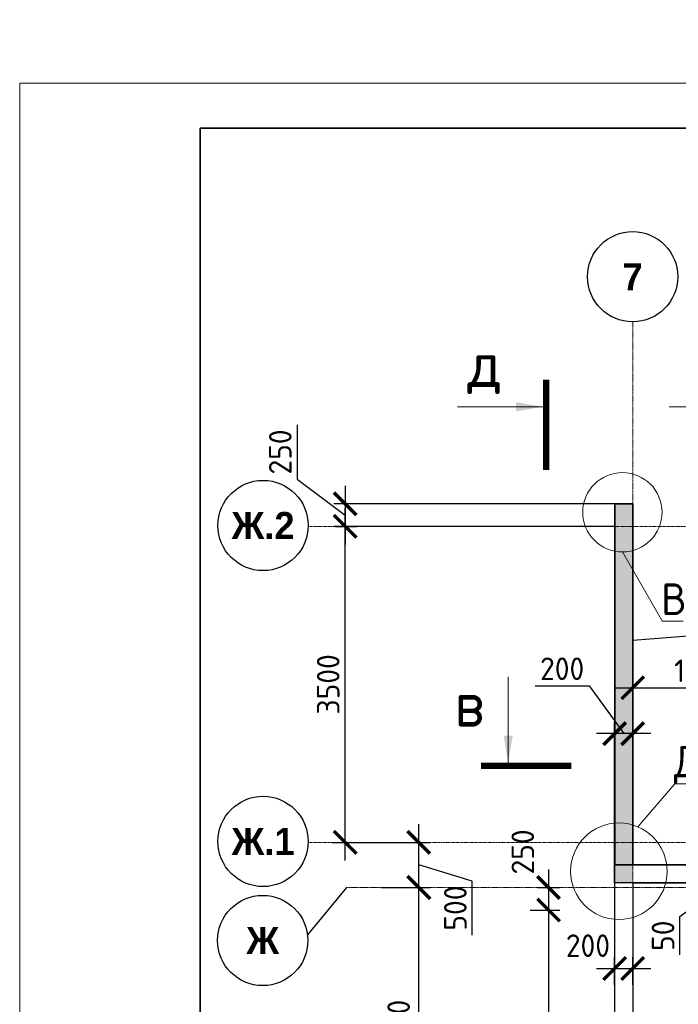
# Model space of a CAD drawing. Header units: millimetres. Extents: x 247266 to 730847, y -636031 to 10052.
# Tile 215 of 256: x 451382 to 458680, y -120707 to -109800. Entities that reach past the tile are written whole.
import ezdxf

# ---------------------------------------------------------------- set-up
doc = ezdxf.new("R2010")
doc.units = ezdxf.units.MM
doc.linetypes.add('______5', pattern=[1100, 800, -100, 100, -100])
doc.linetypes.add('осевая', pattern=[50.800000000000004, 31.75, -6.35, 6.35, -6.35])
for name, color, linetype, lineweight in [('Конструкции 0.5', 7, 'Continuous', 50), ('Надписи', 7, 'Continuous', 18), ('Оси', 7, '______5', 18), ('СТЕНЫ', 7, 'Continuous', 30), ('ТОНКИЕ', 7, 'Continuous', 9), ('Узлы', 7, 'Continuous', 0)]:
    doc.layers.add(name, color=color, linetype=linetype, lineweight=lineweight)
doc.layers.add('РАЗМЕРЫ', color=7, linetype='Continuous')
doc.layers.add('ТОЛСТЫЕ_ОСНОВНЫЕ', color=7, linetype='Continuous')
doc.styles.add('Century Gothic', font='GOTHIC.TTF')
doc.styles.add('GOST-2.304_Type-B', font='GOST_Common.ttf')
doc.dimstyles.new('СПДС', dxfattribs={"dimscale": 100, "dimtxt": 2.5, "dimasz": 2.5, "dimexe": 1.25, "dimexo": 0, "dimtad": 1, "dimdec": 0, "dimtxsty": 'GOST-2.304_Type-B', "dimblk": 'ARCHTICK', "dimcen": 2.5, "dimdle": 2, "dimadec": 0, "dimazin": 2, "dimtfac": 0.75, "dimtdec": 0, "dimtmove": 1, "dimatfit": 3, "dimfxl": 1, "dimtolj": 1, "dimarcsym": 1})
pattern_1 = [(0, (-802.6807800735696, 624.3072733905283), (0, 6.985), [5.08, -1.905]), (90, (-802.6807800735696, 624.3072733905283), (-6.985, 4.277078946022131e-16), [5.08, -1.905])]

# ---------------------------------------------------------------- blocks, each defined once
blk = doc.blocks.new('_ArchTick')
at = {"color": 0, "linetype": 'ByBlock', "const_width": 0.15}
blk.add_lwpolyline([(-0.5, -0.5), (0.5, 0.5)], dxfattribs=at)
blk = doc.blocks.new('*D159')
at = {"layer": 'DEFPOINTS', "color": 0, "ltscale": 100}
for p in [(458174.9997770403, -120310.6168057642), (457975.147544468, -120490.5837117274), (458174.9997770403, -120490.5837117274)]:
    blk.add_point(p, dxfattribs=at)
at = {"layer": 'РАЗМЕРЫ', "color": 0, "lineweight": -2}
for p, q in [((457975.147544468, -120490.5837117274), (457975.147544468, -120185.6168057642)), ((458174.9997770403, -120490.5837117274), (458174.9997770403, -120185.6168057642)), ((457775.147544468, -120310.6168057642), (458374.9997770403, -120310.6168057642))]:
    blk.add_line(p, q, dxfattribs=at)
at = {"layer": 'РАЗМЕРЫ', "color": 0, "lineweight": -2, "ltscale": 100, "xscale": 250, "yscale": 250, "zscale": 250, "rotation": 180}
blk.add_blockref('_ArchTick', (457975.147544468, -120310.6168057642), dxfattribs=at)
at = {"layer": 'РАЗМЕРЫ', "color": 0, "lineweight": -2, "ltscale": 100, "xscale": 250, "yscale": 250, "zscale": 250}
blk.add_blockref('_ArchTick', (458174.9997770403, -120310.6168057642), dxfattribs=at)
at = {"layer": 'РАЗМЕРЫ', "color": 0, "lineweight": 0, "ltscale": 100, "insert": (457679.1950353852, -120057.3073658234), "char_height": 250, "attachment_point": 5, "style": 'GOST-2.304_Type-B'}
blk.add_mtext('\\A1;200', dxfattribs=at)
blk = doc.blocks.new('*D143')
at = {"layer": 'DEFPOINTS', "color": 0, "ltscale": 100}
for p in [(457178.7178569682, -119412.9058420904), (457040.0683720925, -119662.9058416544), (457242.2178569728, -119662.9058416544)]:
    blk.add_point(p, dxfattribs=at)
at = {"layer": 'РАЗМЕРЫ', "color": 0, "lineweight": -2}
for p, q in [((457242.2178569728, -119212.9058420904), (457242.2178569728, -119862.9058416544)), ((457178.7178569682, -119412.9058420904), (457367.2178569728, -119412.9058420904)), ((457040.0683720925, -119662.9058416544), (457367.2178569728, -119662.9058416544))]:
    blk.add_line(p, q, dxfattribs=at)
at = {"layer": 'РАЗМЕРЫ', "color": 0, "lineweight": -2, "ltscale": 100, "xscale": 250, "yscale": 250, "zscale": 250}
for p, rotation in [((457242.2178569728, -119412.9058420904), 90), ((457242.2178569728, -119662.9058416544), 270)]:
    blk.add_blockref('_ArchTick', p, dxfattribs=dict(at, rotation=rotation))
at = {"layer": 'РАЗМЕРЫ', "color": 0, "lineweight": 0, "ltscale": 100, "insert": (456957.3010297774, -119018.9800405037), "char_height": 250, "attachment_point": 5, "rotation": 90, "style": 'GOST-2.304_Type-B'}
blk.add_mtext('\\A1;250', dxfattribs=at)
blk = doc.blocks.new('*D144')
at = {"layer": 'DEFPOINTS', "color": 0, "ltscale": 100}
for p in [(457121.5877146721, -119412.9050007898), (457242.2178569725, -126612.9050007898), (457822.8290964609, -126612.9050007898)]:
    blk.add_point(p, dxfattribs=at)
at = {"layer": 'РАЗМЕРЫ', "color": 0, "lineweight": -2}
for p, q in [((457242.2178569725, -119212.9050007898), (457242.2178569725, -126812.9050007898)), ((457121.5877146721, -119412.9050007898), (457367.2178569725, -119412.9050007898)), ((457822.8290964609, -126612.9050007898), (457117.2178569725, -126612.9050007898))]:
    blk.add_line(p, q, dxfattribs=at)
at = {"layer": 'РАЗМЕРЫ', "color": 0, "lineweight": -2, "ltscale": 100, "xscale": 250, "yscale": 250, "zscale": 250}
for p, rotation in [((457242.2178569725, -119412.9050007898), 90), ((457242.2178569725, -126612.9050007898), 270)]:
    blk.add_blockref('_ArchTick', p, dxfattribs=dict(at, rotation=rotation))
at = {"layer": 'РАЗМЕРЫ', "color": 0, "lineweight": 0, "ltscale": 100, "insert": (457054.3424815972, -123012.9050007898), "char_height": 250, "attachment_point": 5, "rotation": 90, "style": 'GOST-2.304_Type-B'}
blk.add_mtext('\\A1;7200', dxfattribs=at)
blk = doc.blocks.new('*D174')
at = {"layer": 'DEFPOINTS', "color": 0, "ltscale": 100}
for p in [(457975.1379026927, -117708.8690772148), (458174.9997770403, -119041.0837117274), (457975.1379026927, -119162.9053408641)]:
    blk.add_point(p, dxfattribs=at)
at = {"layer": 'РАЗМЕРЫ', "color": 0, "lineweight": -2}
for p, q in [((457092.9332245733, -117177.6190772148), (457693.4087000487, -117177.6190772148)), ((457693.4087000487, -117177.6190772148), (458075.0688398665, -117708.8690772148)), ((457975.1379026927, -119162.9053408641), (457975.1379026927, -117583.8690772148)), ((458174.9997770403, -119041.0837117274), (458174.9997770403, -117583.8690772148)), ((458374.9997770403, -117708.8690772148), (457775.1379026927, -117708.8690772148))]:
    blk.add_line(p, q, dxfattribs=at)
at = {"layer": 'РАЗМЕРЫ', "color": 0, "lineweight": -2, "ltscale": 100, "xscale": 250, "yscale": 250, "zscale": 250, "rotation": 180}
blk.add_blockref('_ArchTick', (457975.1379026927, -117708.8690772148), dxfattribs=at)
at = {"layer": 'РАЗМЕРЫ', "color": 0, "lineweight": -2, "ltscale": 100, "xscale": 250, "yscale": 250, "zscale": 250}
blk.add_blockref('_ArchTick', (458174.9997770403, -117708.8690772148), dxfattribs=at)
at = {"layer": 'РАЗМЕРЫ', "color": 0, "lineweight": 0, "ltscale": 100, "insert": (457393.170962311, -116989.9939520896), "char_height": 250, "attachment_point": 5, "style": 'GOST-2.304_Type-B'}
blk.add_mtext('\\A1;200', dxfattribs=at)
blk = doc.blocks.new('*U3688')
at = {"layer": 'ТОЛСТЫЕ_ОСНОВНЫЕ', "lineweight": 35}
blk.add_lwpolyline([(20, 5), (415, 5), (415, 292), (20, 292)], close=True, dxfattribs=at)
at = {"layer": 'ТОНКИЕ'}
blk.add_lwpolyline([(0, 0), (420, 0), (420, 297), (0, 297)], close=True, dxfattribs=at)
blk = doc.blocks.new('*D386')
at = {"layer": 'DEFPOINTS', "color": 0, "ltscale": 100}
for p in [(459167.0543847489, -119362.9050007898), (459433.1944156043, -119362.9050007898), (459449.5331567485, -119412.9050007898)]:
    blk.add_point(p, dxfattribs=at)
at = {"layer": 'РАЗМЕРЫ', "color": 0, "lineweight": -2}
for p, q in [((459167.0543847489, -119612.9050007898), (459167.0543847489, -119162.9050007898)), ((458698.5624289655, -119734.9489021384), (459167.0543847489, -119387.9050007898)), ((459433.1944156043, -119362.9050007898), (459042.0543847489, -119362.9050007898)), ((459449.5331567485, -119412.9050007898), (459042.0543847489, -119412.9050007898)), ((458698.5624289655, -120160.2492024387), (458698.5624289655, -119734.9489021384))]:
    blk.add_line(p, q, dxfattribs=at)
at = {"layer": 'РАЗМЕРЫ', "color": 0, "lineweight": -2, "ltscale": 100, "xscale": 250, "yscale": 250, "zscale": 250}
for p, rotation in [((459167.0543847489, -119362.9050007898), 270), ((459167.0543847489, -119412.9050007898), 90)]:
    blk.add_blockref('_ArchTick', p, dxfattribs=dict(at, rotation=rotation))
at = {"layer": 'РАЗМЕРЫ', "color": 0, "lineweight": 0, "ltscale": 100, "insert": (458510.9373038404, -119947.5990522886), "char_height": 250, "attachment_point": 5, "rotation": 90, "style": 'GOST-2.304_Type-B'}
blk.add_mtext('\\A1;50', dxfattribs=at)
blk = doc.blocks.new('NSY101')
at = {"color": 0, "linetype": 'ByBlock', "lineweight": -2}
blk.add_circle((0, 0), 50.00000381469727, dxfattribs=at)
blk = doc.blocks.new('СЛОЖНЫЙ_ОБЪЕКТ_3')
at = {"layer": 'Оси', "color": 16, "linetype": 'Continuous', "lineweight": 25, "transparency": 33554687, "xscale": 9.999999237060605, "yscale": 9.999999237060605, "zscale": 9.999999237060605}
blk.add_blockref('NSY101', (24562.97181722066, -989.4981304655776), dxfattribs=at)
at = {"layer": 'Оси', "color": 16, "linetype": 'Continuous', "lineweight": 25, "transparency": 33554687, "insert": (24562.97181722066, -989.4981304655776), "char_height": 300, "width": 385, "attachment_point": 5, "style": 'Century Gothic'}
blk.add_mtext('\\A1;{\\fCentury Gothic|i0|b1;\\H300.000000;\\W1.000000;\\C16;7}\\P', dxfattribs=at)
blk = doc.blocks.new('СЛОЖНЫЙ_ОБЪЕКТ_28')
at = {"layer": 'Оси', "color": 16, "linetype": 'Continuous', "lineweight": 25, "transparency": 33554687, "xscale": 9.999999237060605, "yscale": 9.999999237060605, "zscale": 9.999999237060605}
blk.add_blockref('NSY101', (-12318.67179813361, -3596.800954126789), dxfattribs=at)
at = {"layer": 'Оси', "color": 16, "linetype": 'Continuous', "lineweight": 25, "transparency": 33554687, "insert": (-12318.67179813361, -3596.800954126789), "char_height": 300, "width": 540, "attachment_point": 5, "style": 'Century Gothic'}
blk.add_mtext('\\A1;{\\fCentury Gothic|i0|b1;\\H300.000000;\\W1.000000;\\C16;Ж}\\P', dxfattribs=at)
blk = doc.blocks.new('*D538')
at = {"color": 0, "lineweight": -2}
for p, q in [((455806.6396964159, -126812.9050007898), (455806.6396964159, -125312.9050007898)), ((455806.6396963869, -125512.9050007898), (455931.6396964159, -125512.9050007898)), ((455806.6396963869, -126612.9050007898), (455931.6396964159, -126612.9050007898))]:
    blk.add_line(p, q, dxfattribs=at)
at = {"layer": 'DEFPOINTS', "color": 0, "ltscale": 100}
for p in [(455806.6396963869, -125512.9050007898), (455806.6396964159, -125512.9050007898), (455806.6396963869, -126612.9050007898)]:
    blk.add_point(p, dxfattribs=at)
at = {"color": 0, "lineweight": -2, "ltscale": 100, "xscale": 250, "yscale": 250, "zscale": 250}
for p, rotation in [((455806.6396964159, -125512.9050007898), 90), ((455806.6396964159, -126612.9050007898), 270)]:
    blk.add_blockref('_ArchTick', p, dxfattribs=dict(at, rotation=rotation))
at = {"color": 0, "lineweight": 0, "ltscale": 100, "insert": (455581.5145712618, -126062.9050007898), "char_height": 250, "width": 83333.33333333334, "attachment_point": 5, "rotation": 90, "style": 'GOST-2.304_Type-B'}
blk.add_mtext('\\A1;1100', dxfattribs=at)
blk = doc.blocks.new('*D539')
at = {"color": 0, "lineweight": -2}
for p, q in [((455806.6396964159, -125712.9050007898), (455806.6396964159, -122312.9050007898)), ((455806.6396963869, -122512.9050007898), (455931.6396964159, -122512.9050007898)), ((455806.6396963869, -125512.9050007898), (455931.6396964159, -125512.9050007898))]:
    blk.add_line(p, q, dxfattribs=at)
at = {"layer": 'DEFPOINTS', "color": 0, "ltscale": 100}
for p in [(455806.6396963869, -122512.9050007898), (455806.6396964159, -122512.9050007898), (455806.6396963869, -125512.9050007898)]:
    blk.add_point(p, dxfattribs=at)
at = {"color": 0, "lineweight": -2, "ltscale": 100, "xscale": 250, "yscale": 250, "zscale": 250}
for p, rotation in [((455806.6396964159, -122512.9050007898), 90), ((455806.6396964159, -125512.9050007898), 270)]:
    blk.add_blockref('_ArchTick', p, dxfattribs=dict(at, rotation=rotation))
at = {"color": 0, "lineweight": 0, "ltscale": 100, "insert": (455581.5145712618, -124038.0579579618), "char_height": 250, "width": 83333.33333333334, "attachment_point": 5, "rotation": 90, "style": 'GOST-2.304_Type-B'}
blk.add_mtext('\\A1;3000', dxfattribs=at)
blk = doc.blocks.new('*D540')
at = {"color": 0, "lineweight": -2}
for p, q in [((455806.6396964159, -122712.9050007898), (455806.6396964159, -119212.9050007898)), ((455383.1099410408, -119412.9050007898), (455931.6396964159, -119412.9050007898)), ((455806.6396963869, -122512.9050007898), (455931.6396964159, -122512.9050007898))]:
    blk.add_line(p, q, dxfattribs=at)
at = {"layer": 'DEFPOINTS', "color": 0, "ltscale": 100}
for p in [(455383.1099410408, -119412.9050007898), (455806.6396964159, -119412.9050007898), (455806.6396963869, -122512.9050007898)]:
    blk.add_point(p, dxfattribs=at)
at = {"color": 0, "lineweight": -2, "ltscale": 100, "xscale": 250, "yscale": 250, "zscale": 250}
for p, rotation in [((455806.6396964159, -119412.9050007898), 90), ((455806.6396964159, -122512.9050007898), 270)]:
    blk.add_blockref('_ArchTick', p, dxfattribs=dict(at, rotation=rotation))
at = {"color": 0, "lineweight": 0, "ltscale": 100, "insert": (455581.5145712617, -120962.9050007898), "char_height": 250, "width": 83333.33333333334, "attachment_point": 5, "rotation": 90, "style": 'GOST-2.304_Type-B'}
blk.add_mtext('\\A1;3100', dxfattribs=at)
blk = doc.blocks.new('*D2108')
at = {"layer": 'DEFPOINTS', "color": 0, "ltscale": 100}
for p in [(454843.6022700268, -118912.9050007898), (455803.4302003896, -118912.9050007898), (455706.4378979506, -119412.9050007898)]:
    blk.add_point(p, dxfattribs=at)
at = {"layer": 'РАЗМЕРЫ', "color": 0, "lineweight": -2}
for p, q in [((455803.4302003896, -119612.9050007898), (455803.4302003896, -118712.9050007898)), ((454843.6022700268, -118912.9050007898), (455928.4302003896, -118912.9050007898)), ((456397.555575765, -119341.1427464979), (455803.4302003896, -119162.9050007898)), ((455706.4378979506, -119412.9050007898), (455928.4302003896, -119412.9050007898)), ((456397.555575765, -119941.6182219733), (456397.555575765, -119341.1427464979))]:
    blk.add_line(p, q, dxfattribs=at)
at = {"layer": 'РАЗМЕРЫ', "color": 0, "lineweight": -2, "ltscale": 100, "xscale": 250, "yscale": 250, "zscale": 250}
for p, rotation in [((455803.4302003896, -118912.9050007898), 90), ((455803.4302003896, -119412.9050007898), 270)]:
    blk.add_blockref('_ArchTick', p, dxfattribs=dict(at, rotation=rotation))
at = {"layer": 'РАЗМЕРЫ', "color": 0, "lineweight": 0, "ltscale": 100, "insert": (456209.9304506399, -119641.3804842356), "char_height": 250, "attachment_point": 5, "rotation": 90, "style": 'GOST-2.304_Type-B'}
blk.add_mtext('\\A1;500', dxfattribs=at)
blk = doc.blocks.new('*D2109')
at = {"layer": 'DEFPOINTS', "color": 0, "ltscale": 100}
for p in [(454877.3678776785, -115412.9048984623), (454988.7116880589, -115412.9048984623), (454843.6022700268, -118912.9050007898)]:
    blk.add_point(p, dxfattribs=at)
at = {"layer": 'РАЗМЕРЫ', "color": 0, "lineweight": -2}
for p, q in [((454988.7116880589, -119112.9050007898), (454988.7116880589, -115212.9048984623)), ((454877.3678776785, -115412.9048984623), (455113.7116880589, -115412.9048984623)), ((454843.6022700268, -118912.9050007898), (455113.7116880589, -118912.9050007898))]:
    blk.add_line(p, q, dxfattribs=at)
at = {"layer": 'РАЗМЕРЫ', "color": 0, "lineweight": -2, "ltscale": 100, "xscale": 250, "yscale": 250, "zscale": 250}
for p, rotation in [((454988.7116880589, -115412.9048984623), 90), ((454988.7116880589, -118912.9050007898), 270)]:
    blk.add_blockref('_ArchTick', p, dxfattribs=dict(at, rotation=rotation))
at = {"layer": 'РАЗМЕРЫ', "color": 0, "lineweight": 0, "ltscale": 100, "insert": (454801.0865629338, -117162.9049496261), "char_height": 250, "attachment_point": 5, "rotation": 90, "style": 'GOST-2.304_Type-B'}
blk.add_mtext('\\A1;3500', dxfattribs=at)
blk = doc.blocks.new('*D2617')
at = {"layer": 'DEFPOINTS', "color": 0, "ltscale": 100}
for p in [(457975.2579028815, -115162.9046537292), (454988.7116880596, -115412.9048984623), (457975.2579028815, -115412.9048984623)]:
    blk.add_point(p, dxfattribs=at)
at = {"layer": 'РАЗМЕРЫ', "color": 0, "lineweight": -2}
for p, q in [((454457.4616880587, -114288.0756277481), (454457.4616880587, -114888.5511032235)), ((454457.4616880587, -114888.5511032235), (454988.7116880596, -115287.9047760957)), ((454988.7116880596, -114962.9046537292), (454988.7116880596, -115612.9048984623)), ((457975.2579028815, -115162.9046537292), (454863.7116880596, -115162.9046537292)), ((457975.2579028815, -115412.9048984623), (454863.7116880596, -115412.9048984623))]:
    blk.add_line(p, q, dxfattribs=at)
at = {"layer": 'РАЗМЕРЫ', "color": 0, "lineweight": -2, "ltscale": 100, "xscale": 250, "yscale": 250, "zscale": 250}
for p, rotation in [((454988.7116880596, -115162.9046537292), 90), ((454988.7116880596, -115412.9048984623), 270)]:
    blk.add_blockref('_ArchTick', p, dxfattribs=dict(at, rotation=rotation))
at = {"layer": 'РАЗМЕРЫ', "color": 0, "lineweight": 0, "ltscale": 100, "insert": (454269.8365629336, -114588.3133654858), "char_height": 250, "attachment_point": 5, "rotation": 90, "style": 'GOST-2.304_Type-B'}
blk.add_mtext('\\A1;250', dxfattribs=at)
blk = doc.blocks.new('*D2626')
at = {"layer": 'DEFPOINTS', "color": 0, "ltscale": 100}
for p in [(459725.1029572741, -117199.7943433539), (458175.2579028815, -119162.9053408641), (459725.1029572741, -119162.9053408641)]:
    blk.add_point(p, dxfattribs=at)
at = {"layer": 'РАЗМЕРЫ', "color": 0, "lineweight": -2}
for p, q in [((458175.2579028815, -119162.9053408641), (458175.2579028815, -117074.7943433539)), ((459725.1029572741, -119162.9053408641), (459725.1029572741, -117074.7943433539)), ((457975.2579028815, -117199.7943433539), (459925.1029572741, -117199.7943433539))]:
    blk.add_line(p, q, dxfattribs=at)
at = {"layer": 'РАЗМЕРЫ', "color": 0, "lineweight": -2, "ltscale": 100, "xscale": 250, "yscale": 250, "zscale": 250, "rotation": 180}
blk.add_blockref('_ArchTick', (458175.2579028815, -117199.7943433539), dxfattribs=at)
at = {"layer": 'РАЗМЕРЫ', "color": 0, "lineweight": -2, "ltscale": 100, "xscale": 250, "yscale": 250, "zscale": 250}
blk.add_blockref('_ArchTick', (459725.1029572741, -117199.7943433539), dxfattribs=at)
at = {"layer": 'РАЗМЕРЫ', "color": 0, "lineweight": 0, "ltscale": 100, "insert": (458950.1804300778, -117012.1692182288), "char_height": 250, "attachment_point": 5, "style": 'GOST-2.304_Type-B'}
blk.add_mtext('\\A1;1550', dxfattribs=at)

msp = doc.modelspace()

# ---------------------------------------------------------------- hatches: boundary and pattern name
at = {"layer": 'РАЗМЕРЫ', "transparency": 33554648}
h = msp.add_hatch(dxfattribs=at)
h.set_pattern_fill('ANGLE', color=256)
h.set_pattern_definition(pattern_1)
edge = h.paths.add_edge_path()
edge.add_line((458175.1029572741, -115162.9046537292), (458175.1029572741, -115412.9048984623))
edge.add_line((457975.2579028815, -115412.9048984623), (458175.1029572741, -115412.9048984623))
edge.add_line((457975.2579028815, -115412.9048984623), (457975.2579028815, -115162.9046537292))
edge.add_line((457975.2579028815, -115162.9046537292), (458175.1029572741, -115162.9046537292))
edge = h.paths.add_edge_path()
edge.add_arc((458061.0690609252, -115255.8670410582), 439.4792427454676, 270, 285.0389154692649)
edge.add_arc((458061.0690609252, -115255.8670410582), 439.4792427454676, 258.7402947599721, 270)
edge.add_line((457975.2579028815, -115686.8872841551), (457975.2579028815, -115412.9048984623))
edge.add_line((457975.2579028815, -115412.9048984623), (458175.1029572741, -115412.9048984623))
edge.add_line((458175.1029572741, -115412.9048984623), (458175.1029572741, -115680.2940374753))
edge = h.paths.add_edge_path()
edge.add_line((458175.1029572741, -115893.1122871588), (458175.1029572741, -119162.9053408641))
edge.add_line((458175.1029572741, -119162.9053408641), (457975.2579028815, -119162.9053408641))
edge.add_line((457975.2579028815, -119162.9053408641), (457975.2579028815, -115686.8872841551))
edge.add_arc((458061.0690609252, -115255.8670410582), 439.4792427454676, 258.7402947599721, 270)
edge.add_line((458061.0690609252, -115695.3462838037), (458175.1029572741, -115893.1122871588))
edge = h.paths.add_edge_path()
edge.add_line((458061.0690609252, -115695.3462838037), (458175.1029572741, -115893.1122871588))
edge.add_arc((458061.0690609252, -115255.8670410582), 439.4792427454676, 270, 285.0389154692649)
edge.add_line((458175.1029572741, -115680.2940374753), (458175.1029572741, -115893.1122871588))
h = msp.add_hatch(dxfattribs=at)
h.set_pattern_fill('ANGLE', color=256)
h.set_pattern_definition(pattern_1)
edge = h.paths.add_edge_path()
edge.add_line((458175.1029572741, -119162.9053408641), (458552.1467484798, -119162.9053408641))
edge.add_arc((458021.8228805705, -119233.1801555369), 534.9597690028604, 345.9661805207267, 367.5484586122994)
edge.add_line((458175.1029572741, -119362.9050007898), (458540.8155770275, -119362.9050007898))
edge.add_line((458175.1029572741, -119162.9053408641), (458175.1029572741, -119362.9050007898))
edge = h.paths.add_edge_path()
edge.add_line((458540.8155770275, -119362.9050007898), (459725.1029572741, -119362.9050007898))
edge.add_arc((458021.8228805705, -119233.1801555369), 534.9597690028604, 345.9661805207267, 367.5484586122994)
edge.add_line((458552.1467484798, -119162.9053408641), (459725.1029572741, -119162.9053408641))
edge.add_line((459725.1029572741, -119162.9053408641), (459725.1029572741, -119362.9050007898))
edge = h.paths.add_edge_path()
edge.add_line((459725.1029572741, -119162.9053408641), (459725.1029572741, -119362.9050007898))
edge.add_line((459725.1029572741, -119162.9053408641), (459943.1461231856, -119162.9053408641))
edge.add_arc((460465.7317919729, -119277.3001538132), 534.9597690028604, 167.6526263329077, 189.2081205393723)
edge.add_line((459725.1029572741, -119362.9050007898), (459937.6657311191, -119362.9050007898))
edge = h.paths.add_edge_path()
edge.add_line((460554.9974043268, -119362.9084875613), (459937.6662963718, -119362.9084875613))
edge.add_arc((460465.7317919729, -119277.3001538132), 534.9597690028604, 189.2081205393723, 189.2084988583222)
edge.add_arc((460465.7317919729, -119277.3001538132), 534.9597690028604, 167.6526263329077, 189.2081205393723)
edge.add_line((459943.1461231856, -119162.9053408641), (460554.9974043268, -119162.9053408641))
edge.add_line((460554.9974043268, -119162.9053408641), (460554.9974043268, -119362.9050007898))
edge.add_line((460554.9974043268, -119362.9050007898), (460554.9974043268, -119362.9084875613))
edge = h.paths.add_edge_path()
edge.add_line((460993.7978528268, -119362.9050007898), (460554.9974043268, -119362.9050007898))
edge.add_line((460554.9974043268, -119162.9053408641), (460554.9974043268, -119362.9050007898))
edge.add_line((460554.9974043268, -119162.9053408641), (460988.3174607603, -119162.9053408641))
edge.add_arc((460465.7317919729, -119277.3001538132), 534.9597690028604, 350.7918794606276, 372.3473736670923)
edge = h.paths.add_edge_path()
edge.add_arc((460465.7317919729, -119277.3001538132), 534.9597690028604, 350.7918794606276, 372.3473736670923)
edge.add_line((460988.3174607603, -119162.9053408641), (465325.1376487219, -119162.9053408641))
edge.add_line((465325.1376487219, -119162.9053408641), (465325.1376487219, -119362.9084875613))
edge.add_line((465325.1376487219, -119362.9084875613), (460993.7972875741, -119362.9084875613))
edge.add_arc((460465.7317919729, -119277.3001538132), 534.9597690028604, 350.7915011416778, 350.7918794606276)
h.paths.add_polyline_path([(459725.1029572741, -119362.9084875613), (458540.8147054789, -119362.9084875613), (458175.1029572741, -119362.9084875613), (457975.1379026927, -119362.9084875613), (457975.1379026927, -119162.9053408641), (458175.1029572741, -119162.9053408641), (458552.1467484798, -119162.9053408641), (459725.1029572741, -119162.9053408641), (459943.1461231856, -119162.9053408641), (460554.9974043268, -119162.9053408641), (460988.3174607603, -119162.9053408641), (465325.1376487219, -119162.9053408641), (465325.1376487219, -119362.9084875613), (460993.7972875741, -119362.9084875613), (460554.9974043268, -119362.9084875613), (459937.6662963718, -119362.9084875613)])

# ---------------------------------------------------------------- linework, layer by layer
at = {"layer": 'Конструкции 0.5', "lineweight": 30}
for p, q in [((458175.2579028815, -115162.9046537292, -559.999994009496), (457975.2579028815, -115162.9046537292, -559.999994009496)), ((457975.2579028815, -115162.9048063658, -559.999994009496), (457975.2579028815, -119162.9053408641, -559.999994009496)), ((458175.2579028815, -119162.9050007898, -559.999994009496), (458175.2579028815, -115162.9048063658, -559.999994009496)), ((465125.1473266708, -119162.9053408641, -559.999994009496), (458175.1029572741, -119162.9053408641, -559.999994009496))]:
    msp.add_line(p, q, dxfattribs=at)
at = {"layer": 'Надписи', "lineweight": 15, "ltscale": 0.3}
for p, q in [((458061.0690609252, -115695.3462838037, -1279.999988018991), (458504.7361231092, -116464.7864635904, -1279.999988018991)), ((458061.0690609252, -115695.3462838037, -1279.999988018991), (458504.7361231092, -116464.7864635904, -1279.999988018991)), ((458061.0690609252, -115695.3462838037, -1279.999988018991), (458504.7361231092, -116464.7864635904, -1279.999988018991)), ((458504.7361231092, -116464.7864635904, -1279.999988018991), (458504.8361231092, -116464.7864635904, -1279.999988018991)), ((458504.9412282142, -116464.43611324, -1279.999988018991), (458735.1514384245, -116464.43611324, -1279.999988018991)), ((458230.3964389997, -118740.5555264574, -719.9999940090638), (458640.3896023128, -118264.4223267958, -719.9999940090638)), ((458230.3964389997, -118740.5555264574, -719.9999940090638), (458640.3896023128, -118264.4223267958, -719.9999940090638)), ((458230.3964389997, -118740.5555264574, -719.9999940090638), (458640.3896023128, -118264.4223267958, -719.9999940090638)), ((458640.3896023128, -118264.4223267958, -719.9999940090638), (458640.4896023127, -118264.4223267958, -719.9999940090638)), ((458640.6122249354, -118264.0719764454, -719.9999940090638), (458905.8574701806, -118264.0719764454, -719.9999940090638))]:
    msp.add_line(p, q, dxfattribs=at)
at = {"layer": 'Надписи'}
for centre, radius in [((458061.0690609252, -115255.8670410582, -919.9999910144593), 439.4792427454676), ((458021.8228805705, -119233.1801555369, -359.9999970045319), 534.9597690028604)]:
    msp.add_circle(centre, radius, dxfattribs=at)
at = {"layer": 'Оси', "linetype": 'осевая', "lineweight": 0, "ltscale": 0.3, "transparency": 33554687}
for p, q in [((458175.1029572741, -113146.8720269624, -919.9999910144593), (458175.1029572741, -129468.2263530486, -919.9999910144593)), ((455002.2704568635, -119412.9050007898, -919.9999910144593), (468782.4678304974, -119412.9050007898, -919.9999910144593))]:
    msp.add_line(p, q, dxfattribs=at)
at = {"layer": 'Оси', "linetype": 'осевая', "lineweight": 0, "transparency": 33554687}
for p, q in [((454592.7985013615, -115412.9048984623, -919.9999910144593), (469166.1101782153, -115412.9048984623, -919.9999910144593)), ((454592.7985013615, -118912.9050007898, -919.9999910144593), (469166.1101782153, -118912.9050007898, -919.9999910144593))]:
    msp.add_line(p, q, dxfattribs=at)
at = {"layer": 'РАЗМЕРЫ', "ltscale": 100}
msp.add_line((466999.1497043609, -115955.8210538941, -1279.999988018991), (458175.1029572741, -116678.1564303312, -919.9999910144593), dxfattribs=at)
at = {"layer": 'РАЗМЕРЫ'}
msp.add_line((455002.2704568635, -119412.9050007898, -919.9999910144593), (454571.5235073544, -119938.9034189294, -919.9999910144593), dxfattribs=at)
for points, elevation in [([(457975.2579028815, -115162.9046537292), (458175.1029572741, -115162.9046537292), (458175.1029572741, -119162.9053408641), (457975.2579028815, -119162.9053408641)], -559.999994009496), ([(457975.1379026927, -119162.9053408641), (465325.1376487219, -119162.9053408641), (465325.1376487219, -119362.9084875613), (457975.1379026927, -119362.9084875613)], -359.9999970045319)]:
    msp.add_lwpolyline(points, close=True, dxfattribs=dict(at, elevation=elevation))
at = {"layer": 'СТЕНЫ', "linetype": 'Continuous', "transparency": 33554687}
for p, q in [((457975.1379026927, -119162.9053408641, -559.999994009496), (457975.1379026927, -119412.9050007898, -559.999994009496)), ((457975.2579028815, -119162.9053408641, -559.999994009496), (457975.1379026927, -119162.9053408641, -559.999994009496)), ((457974.9974043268, -119412.9050007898, -559.999994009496), (457974.9974043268, -126812.9050007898, -559.999994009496)), ((458174.9974043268, -119362.9050007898, -559.999994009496), (458174.9974043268, -126812.9050007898, -559.999994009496)), ((458174.9974043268, -119362.9050007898, -559.999994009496), (460354.9974043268, -119362.9050007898, -559.999994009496))]:
    msp.add_line(p, q, dxfattribs=at)
at = {"layer": 'Узлы', "linetype": 'Continuous', "lineweight": 0}
for p, q in [((457182.8485192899, -114087.3896185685, -359.9999970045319), (456232.8485192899, -114087.3896185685, -359.9999970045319)), ((459528.2462173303, -114087.3896185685, -359.9999970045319), (458578.2462173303, -114087.3896185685, -359.9999970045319)), ((456795.5668858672, -118030.6059060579, -359.9999970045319), (456795.5668858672, -117080.6059060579, -359.9999970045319))]:
    msp.add_line(p, q, dxfattribs=at)
at = {"layer": 'Узлы', "linetype": 'Continuous', "lineweight": 0, "const_width": 70, "elevation": -359.9999970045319}
for points in [[(457217.8485192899, -113787.3896185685), (457217.8485192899, -114787.3896185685)], [(456495.5668858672, -118065.6059060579), (457495.5668858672, -118065.6059060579)]]:
    msp.add_lwpolyline(points, dxfattribs=at)
at = {"layer": 'Узлы', "linetype": 'Continuous', "lineweight": 0}
for points in [[(457182.8485192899, -114087.3896185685, -359.9999970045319), (456882.3983866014, -114137.6676415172, -359.9999970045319), (456882.3983866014, -114037.1115956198, -359.9999970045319)], [(456795.5668858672, -118030.6059060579, -359.9999970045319), (456745.2888629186, -117730.1557733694, -359.9999970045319), (456845.8449088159, -117730.1557733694, -359.9999970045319)]]:
    msp.add_solid(points, dxfattribs=at)

# ---------------------------------------------------------------- block references
at = {"xscale": 100, "yscale": 100, "zscale": 100}
msp.add_blockref('*U3688', (451382.1448385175, -140202.7178618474, 6199.999999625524), dxfattribs=at)
at = {"layer": 'Оси', "linetype": 'Continuous', "lineweight": 25, "transparency": 33554687}
for name, p in [('СЛОЖНЫЙ_ОБЪЕКТ_3', (433611.5886663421, -111657.3738964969, -919.9999910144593)), ('СЛОЖНЫЙ_ОБЪЕКТ_28', (466393.9711819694, -116403.4345056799, -919.9999910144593))]:
    msp.add_blockref(name, p, dxfattribs=at)
at = {"layer": 'Оси', "linetype": 'Continuous', "lineweight": 25, "transparency": 33554687, "xscale": 9.999999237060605, "yscale": 9.999999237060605, "zscale": 9.999999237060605}
for p in [(454079.1894060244, -115402.7999064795, -919.9999910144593), (454079.1894066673, -118902.800008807, -919.9999910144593)]:
    msp.add_blockref('NSY101', p, dxfattribs=at)

# ---------------------------------------------------------------- texts
at = {"layer": 'Надписи', "ltscale": 0.3, "char_height": 350, "attachment_point": 2, "style": 'GOST-2.304_Type-B'}
for s, insert in [('В', (458629.9412282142, -116044.43611324, -1279.999988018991)), ('Д', (458783.1122249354, -117844.0719764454, -719.9999940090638))]:
    msp.add_mtext(s, dxfattribs=dict(at, insert=insert))
at = {"layer": 'Оси', "linetype": 'Continuous', "lineweight": 25, "transparency": 33554687, "char_height": 300, "attachment_point": 5, "style": 'Century Gothic'}
for s, insert, width in [('\\A1;{\\fCentury Gothic|i0|b1;\\H300.000000;\\W1.000000;\\C16;Ж.2}\\P', (454079.1894060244, -115402.7999064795, -919.9999910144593), 890), ('\\A1;{\\fCentury Gothic|i0|b1;\\H300.000000;\\W1.000000;\\C16;Ж.1}\\P', (454079.1894066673, -118902.800008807, -919.9999910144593), 889.9999999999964)]:
    msp.add_mtext(s, dxfattribs=dict(at, insert=insert, width=width))
at = {"layer": 'Узлы', "linetype": 'Continuous', "lineweight": 0, "char_height": 500, "attachment_point": 5, "style": 'GOST-2.304_Type-B'}
for s, insert in [('д', (456532.8490150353, -113657.3896185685, -359.9999970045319)), ('в', (456365.5668858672, -117380.6064018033, -359.9999970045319))]:
    msp.add_mtext_dynamic_manual_height_columns(s, width=723.8798108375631, gutter_width=25, heights=[0], dxfattribs=dict(at, insert=insert))

# ---------------------------------------------------------------- dimensions: what is measured, and where the dimension line sits
at = {"lineweight": 0}
for base, p1, p2, picture, middle in [((455806.6396964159, -119412.9050007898, -919.9999910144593), (455806.6396963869, -122512.9050007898, -919.9999910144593), (455383.1099410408, -119412.9050007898, -919.9999910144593), '*D540', (455806.6396963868, -120962.9050007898, -919.9999910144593)), ((455806.6396964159, -122512.9050007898, -919.9999910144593), (455806.6396963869, -125512.9050007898, -919.9999910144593), (455806.6396963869, -122512.9050007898, -919.9999910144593), '*D539', (455806.6396963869, -124038.0579579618, -919.9999910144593)), ((455806.6396964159, -125512.9050007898, -919.9999910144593), (455806.6396963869, -126612.9050007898, -919.9999910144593), (455806.6396963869, -125512.9050007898, -919.9999910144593), '*D538', (455806.6396963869, -126062.9050007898, -919.9999910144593))]:
    dim = msp.add_linear_dim(base=base, p1=p1, p2=p2, angle=90, dimstyle='СПДС', override={"dimgap": 1}, dxfattribs=at)
    dim.commit()
    dim.dimension.update_dxf_attribs({"geometry": picture, "text_midpoint": middle, "dimtype": 160})
at = {"layer": 'РАЗМЕРЫ', "lineweight": 0}
for base, p1, p2, picture, middle in [((454988.7116880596, -115412.9048984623), (457975.2579028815, -115162.9046537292, -559.999994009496), (457975.2579028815, -115412.9048984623, -559.999994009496), '*D2617', (454457.4616880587, -114826.0511032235)), ((457242.2178569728, -119662.9058416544, -919.9999910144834), (457178.7178569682, -119412.9058420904, -1279.999988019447), (457040.0683720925, -119662.9058416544, -1279.999988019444), '*D143', (457144.9261549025, -119018.9800405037, -919.9999910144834)), ((459167.0543847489, -119362.9050007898, -559.999994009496), (459449.5331567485, -119412.9050007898, -1119.999988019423), (459433.1944156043, -119362.9050007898, -759.9999910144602), '*D386', (458698.5624289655, -119797.4489021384, -559.999994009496))]:
    dim = msp.add_linear_dim(base=base, p1=p1, p2=p2, angle=90, dimstyle='СПДС', dxfattribs=at)
    dim.commit()
    dim.dimension.update_dxf_attribs({"geometry": picture, "text_midpoint": middle, "dimtype": 160})
for base, p1, p2, picture, middle in [((454988.7116880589, -115412.9048984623, -919.9999910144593), (454843.6022700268, -118912.9050007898, -919.9999910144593), (454877.3678776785, -115412.9048984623, -919.9999910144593), '*D2109', (454801.0865629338, -117162.9049496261, -919.9999910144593)), ((455803.4302003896, -118912.9050007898, -919.9999910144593), (455706.4378979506, -119412.9050007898, -919.9999910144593), (454843.6022700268, -118912.9050007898, -919.9999910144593), '*D2108', (456209.9304506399, -119403.6427464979, -919.9999910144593)), ((457242.2178569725, -126612.9050007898, -359.9999970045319), (457121.5877146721, -119412.9050007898, -559.999994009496), (457822.8290964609, -126612.9050007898, -919.9999910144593), '*D144', (457054.3424815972, -123012.9050007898, -359.9999970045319))]:
    dim = msp.add_linear_dim(base=base, p1=p1, p2=p2, angle=90, dimstyle='СПДС', dxfattribs=at)
    dim.commit()
    dim.dimension.update_dxf_attribs({"geometry": picture, "text_midpoint": middle})
dim = msp.add_linear_dim(base=(457975.1379026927, -117708.8690772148, -359.9999970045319), p1=(458174.9997770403, -119041.0837117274, -359.9999970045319), p2=(457975.1379026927, -119162.9053408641, -559.999994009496), dimstyle='СПДС', dxfattribs=at)
dim.commit()
dim.dimension.update_dxf_attribs({"geometry": '*D174', "text_midpoint": (457630.9087000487, -117177.6190772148, -359.9999970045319), "dimtype": 160})
dim = msp.add_linear_dim(base=(459725.1029572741, -117199.7943433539), p1=(458175.2579028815, -119162.9053408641, -559.999994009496), p2=(459725.1029572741, -119162.9053408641, -559.999994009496), dimstyle='СПДС', dxfattribs=at)
dim.commit()
dim.dimension.update_dxf_attribs({"geometry": '*D2626', "text_midpoint": (458950.1804300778, -117012.1692182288)})
dim = msp.add_linear_dim(base=(458174.9997770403, -120310.6168057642, -359.9999970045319), p1=(457975.147544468, -120490.5837117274, -719.9999940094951), p2=(458174.9997770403, -120490.5837117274, -359.9999970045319), dimstyle='СПДС', override={"dimtofl": 0}, dxfattribs=at)
dim.commit()
dim.dimension.update_dxf_attribs({"geometry": '*D159', "text_midpoint": (457679.1950353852, -120244.9324909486, -359.9999970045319), "dimtype": 160})

doc.saveas('drawing.dxf')
